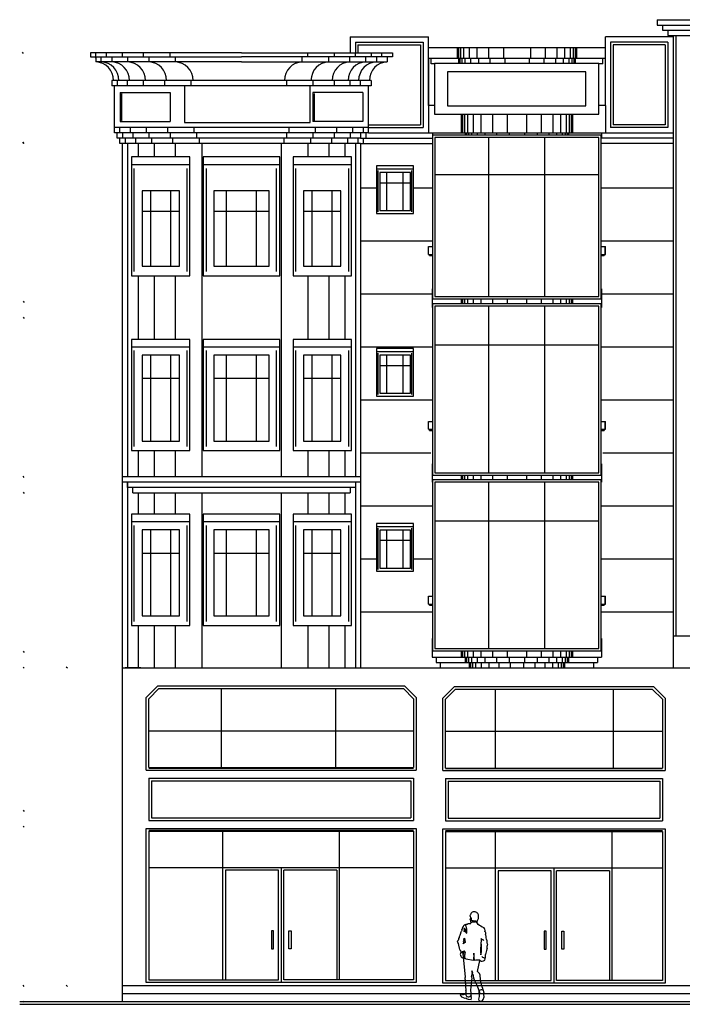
# Model space of a CAD drawing. Header units: inches. Extents: x 651 to 939, y 702 to 883.
# Tile 1 of 3: x 651 to 763, y 702 to 870. Entities that reach past the tile are written whole.
import ezdxf

# ---------------------------------------------------------------- set-up
doc = ezdxf.new("R2010")
doc.units = ezdxf.units.IN
doc.header["$MEASUREMENT"] = 0
for name, color, linetype, lineweight in [('01_EXISTING_RETAINED', 7, 'Continuous', 25), ('02_NEW_FACADE', 7, 'Continuous', 25), ('03_NEW_WINDOWS', 7, 'Continuous', 25), ('04_GLAZED_ENCLOSURES', 7, 'Continuous', 25)]:
    doc.layers.add(name, color=color, linetype=linetype, lineweight=lineweight)

# ---------------------------------------------------------------- blocks, each defined once
blk = doc.blocks.new('C_ENCLOSURE_01')
at = {"layer": '04_GLAZED_ENCLOSURES'}
for points in [[(14.3, -14.5), (14.3, 14.5), (-14.3, 14.5), (-14.3, -14.5)], [(13.9, -14.1), (13.9, 14.1), (-13.9, 14.1), (-13.9, -14.1)]]:
    blk.add_lwpolyline(points, close=True, dxfattribs=at)
for points in [[(-4.77, -14.1), (-4.77, 14.1)], [(4.77, -14.1), (4.77, 14.1)], [(-13.9, 7.54), (13.9, 7.54)]]:
    blk.add_lwpolyline(points, dxfattribs=at)
blk = doc.blocks.new('C_ENCLOSURE_02')
at = {"layer": '04_GLAZED_ENCLOSURES'}
for points in [[(14.3, -14.55), (14.3, 14.55), (-14.3, 14.55), (-14.3, -14.55)], [(13.9, -14.15), (13.9, 14.15), (-13.9, 14.15), (-13.9, -14.15)]]:
    blk.add_lwpolyline(points, close=True, dxfattribs=at)
for points in [[(-4.77, -14.15), (-4.77, 14.15)], [(4.77, -14.15), (4.77, 14.15)], [(-13.9, 7.57), (13.9, 7.57)]]:
    blk.add_lwpolyline(points, dxfattribs=at)
blk = doc.blocks.new('C_ENCLOSURE_03')
at = {"layer": '04_GLAZED_ENCLOSURES'}
for points in [[(14.3, -13.9), (14.3, 13.9), (-14.3, 13.9), (-14.3, -13.9)], [(13.9, -13.5), (13.9, 13.5), (-13.9, 13.5), (-13.9, -13.5)]]:
    blk.add_lwpolyline(points, close=True, dxfattribs=at)
for points in [[(-4.77, -13.5), (-4.77, 13.5)], [(4.77, -13.5), (4.77, 13.5)], [(-13.9, 7.23), (13.9, 7.23)]]:
    blk.add_lwpolyline(points, dxfattribs=at)
blk = doc.blocks.new('C_WINDOW_01')
at = {"layer": '03_NEW_WINDOWS'}
for points in [[(4.94, -9.42), (4.94, 9.42), (-4.94, 9.42), (-4.94, -9.42)], [(4.94, 8.19), (4.94, 9.42), (-4.94, 9.42), (-4.94, 8.19)], [(3.16, -7.82), (3.16, 6.78), (-3.16, 6.78), (-3.16, -7.82)]]:
    blk.add_lwpolyline(points, close=True, dxfattribs=at)
for points in [[(-4.5, -8.76), (-4.5, 7.53)], [(-1.71, -7.82), (-1.71, 6.78)], [(1.71, -7.82), (1.71, 6.78)], [(4.5, -8.76), (4.5, 7.53)], [(-3.16, 2.84), (3.16, 2.84)]]:
    blk.add_lwpolyline(points, dxfattribs=at)
blk = doc.blocks.new('C_WINDOW_02')
at = {"layer": '03_NEW_WINDOWS'}
for points in [[(4.94, -9.42), (4.94, 9.42), (-4.94, 9.42), (-4.94, -9.42)], [(4.94, 8.19), (4.94, 9.42), (-4.94, 9.42), (-4.94, 8.19)], [(3.16, -7.82), (3.16, 6.78), (-3.16, 6.78), (-3.16, -7.82)]]:
    blk.add_lwpolyline(points, close=True, dxfattribs=at)
for points in [[(-4.5, -8.76), (-4.5, 7.53)], [(-1.71, -7.82), (-1.71, 6.78)], [(1.71, -7.82), (1.71, 6.78)], [(4.5, -8.76), (4.5, 7.53)], [(-3.16, 2.84), (3.16, 2.84)]]:
    blk.add_lwpolyline(points, dxfattribs=at)
blk = doc.blocks.new('C_WINDOW_03')
at = {"layer": '03_NEW_WINDOWS'}
for points in [[(4.94, -10.09), (4.94, 10.09), (-4.94, 10.09), (-4.94, -10.09)], [(4.94, 8.78), (4.94, 10.09), (-4.94, 10.09), (-4.94, 8.78)], [(3.16, -8.49), (3.16, 4.29), (-3.16, 4.29), (-3.16, -8.49)]]:
    blk.add_lwpolyline(points, close=True, dxfattribs=at)
for points in [[(-4.5, -9.38), (-4.5, 8.07)], [(4.5, -9.38), (4.5, 8.07)], [(-1.71, -8.49), (-1.71, 4.29)], [(1.71, -8.49), (1.71, 4.29)], [(-3.16, 0.84), (3.16, 0.84)]]:
    blk.add_lwpolyline(points, dxfattribs=at)
blk = doc.blocks.new('C_WINDOW_04')
at = {"layer": '03_NEW_WINDOWS'}
for points in [[(6.53, -9.42), (6.53, 9.42), (-6.53, 9.42), (-6.53, -9.42)], [(6.53, 8.19), (6.53, 9.42), (-6.53, 9.42), (-6.53, 8.19)], [(4.7, -7.82), (4.7, 6.78), (-4.7, 6.78), (-4.7, -7.82)]]:
    blk.add_lwpolyline(points, close=True, dxfattribs=at)
for points in [[(-5.94, -8.76), (-5.94, 7.53)], [(-2.54, -7.82), (-2.54, 6.78)], [(2.54, -7.82), (2.54, 6.78)], [(5.94, -8.76), (5.94, 7.53)], [(-4.7, 2.84), (4.7, 2.84)]]:
    blk.add_lwpolyline(points, dxfattribs=at)
blk = doc.blocks.new('C_WINDOW_05')
at = {"layer": '03_NEW_WINDOWS'}
for points in [[(6.53, -9.42), (6.53, 9.42), (-6.53, 9.42), (-6.53, -9.42)], [(6.53, 8.19), (6.53, 9.42), (-6.53, 9.42), (-6.53, 8.19)], [(4.7, -7.82), (4.7, 6.78), (-4.7, 6.78), (-4.7, -7.82)]]:
    blk.add_lwpolyline(points, close=True, dxfattribs=at)
for points in [[(-5.94, -8.76), (-5.94, 7.53)], [(-2.54, -7.82), (-2.54, 6.78)], [(2.54, -7.82), (2.54, 6.78)], [(5.94, -8.76), (5.94, 7.53)], [(-4.7, 2.84), (4.7, 2.84)]]:
    blk.add_lwpolyline(points, dxfattribs=at)
blk = doc.blocks.new('C_WINDOW_06')
at = {"layer": '03_NEW_WINDOWS'}
for points in [[(6.53, -10.09), (6.53, 10.09), (-6.53, 10.09), (-6.53, -10.09)], [(6.53, 8.78), (6.53, 10.09), (-6.53, 10.09), (-6.53, 8.78)], [(4.7, -8.49), (4.7, 4.29), (-4.7, 4.29), (-4.7, -8.49)]]:
    blk.add_lwpolyline(points, close=True, dxfattribs=at)
for points in [[(-5.94, -9.38), (-5.94, 8.07)], [(5.94, -9.38), (5.94, 8.07)], [(-2.54, -8.49), (-2.54, 4.29)], [(2.54, -8.49), (2.54, 4.29)], [(-4.7, 0.84), (4.7, 0.84)]]:
    blk.add_lwpolyline(points, dxfattribs=at)
blk = doc.blocks.new('C_WINDOW_07')
at = {"layer": '03_NEW_WINDOWS'}
for points in [[(4.94, -9.42), (4.94, 9.42), (-4.94, 9.42), (-4.94, -9.42)], [(4.94, 8.19), (4.94, 9.42), (-4.94, 9.42), (-4.94, 8.19)], [(3.16, -7.82), (3.16, 6.78), (-3.16, 6.78), (-3.16, -7.82)]]:
    blk.add_lwpolyline(points, close=True, dxfattribs=at)
for points in [[(-4.5, -8.76), (-4.5, 7.53)], [(-1.71, -7.82), (-1.71, 6.78)], [(1.71, -7.82), (1.71, 6.78)], [(4.5, -8.76), (4.5, 7.53)], [(-3.16, 2.84), (3.16, 2.84)]]:
    blk.add_lwpolyline(points, dxfattribs=at)
blk = doc.blocks.new('C_WINDOW_08')
at = {"layer": '03_NEW_WINDOWS'}
for points in [[(4.94, -9.42), (4.94, 9.42), (-4.94, 9.42), (-4.94, -9.42)], [(4.94, 8.19), (4.94, 9.42), (-4.94, 9.42), (-4.94, 8.19)], [(3.16, -7.82), (3.16, 6.78), (-3.16, 6.78), (-3.16, -7.82)]]:
    blk.add_lwpolyline(points, close=True, dxfattribs=at)
for points in [[(-4.5, -8.76), (-4.5, 7.53)], [(-1.71, -7.82), (-1.71, 6.78)], [(1.71, -7.82), (1.71, 6.78)], [(4.5, -8.76), (4.5, 7.53)], [(-3.16, 2.84), (3.16, 2.84)]]:
    blk.add_lwpolyline(points, dxfattribs=at)
blk = doc.blocks.new('C_WINDOW_09')
at = {"layer": '03_NEW_WINDOWS'}
for points in [[(4.94, -10.09), (4.94, 10.09), (-4.94, 10.09), (-4.94, -10.09)], [(4.94, 8.78), (4.94, 10.09), (-4.94, 10.09), (-4.94, 8.78)], [(3.16, -8.49), (3.16, 4.29), (-3.16, 4.29), (-3.16, -8.49)]]:
    blk.add_lwpolyline(points, close=True, dxfattribs=at)
for points in [[(-4.5, -9.38), (-4.5, 8.07)], [(4.5, -9.38), (4.5, 8.07)], [(-1.71, -8.49), (-1.71, 4.29)], [(1.71, -8.49), (1.71, 4.29)], [(-3.16, 0.84), (3.16, 0.84)]]:
    blk.add_lwpolyline(points, dxfattribs=at)
blk = doc.blocks.new('C_WINDOW_23')
at = {"layer": '03_NEW_WINDOWS'}
for points in [[(3.1461, -4.045), (3.1461, 4.045), (-3.1461, 4.045), (-3.1461, -4.045)], [(3.1461, 3.51915), (3.1461, 4.045), (-3.1461, 4.045), (-3.1461, 3.51915)], [(2.5961, -3.545), (2.5961, 2.9124), (-2.5961, 2.9124), (-2.5961, -3.545)]]:
    blk.add_lwpolyline(points, close=True, dxfattribs=at)
for points in [[(-2.862951, -3.76185), (-2.862951, 3.236)], [(-1.401894, -3.545), (-1.401894, 2.9124)], [(1.401894, -3.545), (1.401894, 2.9124)], [(2.862951, -3.76185), (2.862951, 3.236)], [(-2.5961, 1.168902), (2.5961, 1.168902)]]:
    blk.add_lwpolyline(points, dxfattribs=at)
blk = doc.blocks.new('C_WINDOW_24')
at = {"layer": '03_NEW_WINDOWS'}
for points in [[(3.1461, -4.045), (3.1461, 4.045), (-3.1461, 4.045), (-3.1461, -4.045)], [(3.1461, 3.51915), (3.1461, 4.045), (-3.1461, 4.045), (-3.1461, 3.51915)], [(2.5961, -3.545), (2.5961, 2.9124), (-2.5961, 2.9124), (-2.5961, -3.545)]]:
    blk.add_lwpolyline(points, close=True, dxfattribs=at)
for points in [[(-2.862951, -3.76185), (-2.862951, 3.236)], [(-1.401894, -3.545), (-1.401894, 2.9124)], [(1.401894, -3.545), (1.401894, 2.9124)], [(2.862951, -3.76185), (2.862951, 3.236)], [(-2.5961, 1.168902), (2.5961, 1.168902)]]:
    blk.add_lwpolyline(points, dxfattribs=at)
blk = doc.blocks.new('C_WINDOW_25')
at = {"layer": '03_NEW_WINDOWS'}
for points in [[(3.1461, -4.045), (3.1461, 4.045), (-3.1461, 4.045), (-3.1461, -4.045)], [(3.1461, 3.51915), (3.1461, 4.045), (-3.1461, 4.045), (-3.1461, 3.51915)], [(2.5961, -3.545), (2.5961, 2.9124), (-2.5961, 2.9124), (-2.5961, -3.545)]]:
    blk.add_lwpolyline(points, close=True, dxfattribs=at)
for points in [[(-2.862951, -3.76185), (-2.862951, 3.236)], [(-1.401894, -3.545), (-1.401894, 2.9124)], [(1.401894, -3.545), (1.401894, 2.9124)], [(2.862951, -3.76185), (2.862951, 3.236)], [(-2.5961, 1.168902), (2.5961, 1.168902)]]:
    blk.add_lwpolyline(points, dxfattribs=at)

msp = doc.modelspace()

# ---------------------------------------------------------------- linework, layer by layer
at = {"layer": '01_EXISTING_RETAINED'}
for p, q in [((759.22, 869.53), (781.88, 869.53)), ((759.22, 869.53), (759.22, 868.63)), ((759.22, 868.63), (781.88, 868.63)), ((760.12, 868.63), (760.12, 867.73)), ((760.12, 867.73), (780.98, 867.73)), ((761.01, 867.73), (761.01, 866.83)), ((707.08, 866.6), (707.08, 863.9)), ((707.08, 866.6), (720.38, 866.6)), ((707.98, 865.7), (707.98, 863.9)), ((707.98, 865.7), (719.49, 865.7)), ((719.49, 865.7), (719.49, 851.24)), ((720.38, 854.97), (720.38, 866.6)), ((761.91, 866.6), (750.42, 866.6)), ((750.42, 854.97), (750.42, 866.6)), ((761.01, 865.7), (751.31, 865.7)), ((751.31, 865.7), (751.31, 851.24)), ((761.01, 866.83), (780.08, 866.83)), ((761.01, 865.7), (761.01, 851.24)), ((761.91, 866.83), (761.91, 759.58)), ((762.36, 866.83), (762.36, 764.97)), ((651.67, 863.8), (651.47, 864)), ((688.64, 863.9), (663.04, 863.9)), ((663.04, 863.9), (663.04, 863.23)), ((663.93, 863), (663.93, 863.9)), ((665.73, 863.23), (665.73, 863.9)), ((668.43, 863.23), (668.43, 863.9)), ((672.02, 863.23), (672.02, 863.9)), ((676.52, 863.23), (676.52, 863.9)), ((688.66, 863.9), (714.27, 863.9)), ((699.87, 863.9), (699.87, 863.23)), ((704.36, 863.9), (704.36, 863.23)), ((707.96, 863.9), (707.96, 863.23)), ((708.43, 865.25), (708.43, 863.9)), ((708.43, 865.25), (719.04, 865.25)), ((710.66, 863.9), (710.66, 863.23)), ((712.45, 863.23), (712.45, 863.9)), ((714.27, 863.9), (714.27, 863.23)), ((719.04, 865.25), (719.04, 851.69)), ((750.42, 864.75), (720.38, 864.75)), ((725.28, 864.75), (725.28, 862.95)), ((725.51, 864.75), (725.51, 862.95)), ((725.84, 864.75), (725.84, 862.95)), ((726.35, 864.75), (726.35, 862.95)), ((727.31, 864.75), (727.31, 862.95)), ((728.63, 864.75), (728.63, 862.95)), ((730.61, 864.75), (730.61, 862.95)), ((733.11, 864.75), (733.11, 862.95)), ((737.69, 864.75), (737.69, 862.95)), ((740.19, 864.75), (740.19, 862.95)), ((742.16, 864.75), (742.16, 862.95)), ((743.49, 864.75), (743.49, 862.95)), ((744.45, 864.75), (744.45, 862.95)), ((744.96, 864.75), (744.96, 862.95)), ((745.29, 864.75), (745.29, 862.95)), ((745.51, 864.75), (745.51, 862.95)), ((760.56, 865.25), (751.76, 865.25)), ((751.76, 865.25), (751.76, 851.69)), ((760.56, 865.25), (760.56, 851.69)), ((663.04, 863.23), (688.64, 863.23)), ((663.93, 863.23), (663.93, 862.37)), ((688.64, 862.37), (663.93, 862.37)), ((664.83, 862.37), (664.83, 863.23)), ((666.63, 863.23), (666.63, 862.37)), ((669.33, 863.23), (669.33, 862.37)), ((672.92, 863.23), (672.92, 862.37)), ((677.42, 863.23), (677.42, 862.37)), ((714.27, 863.23), (688.66, 863.23)), ((688.66, 862.37), (713.37, 862.37)), ((698.97, 862.37), (698.97, 863.23)), ((703.47, 862.37), (703.47, 863.23)), ((707.06, 862.37), (707.06, 863.23)), ((709.76, 862.37), (709.76, 863.23)), ((711.56, 863.23), (711.56, 862.37)), ((713.37, 863.23), (713.37, 862.37)), ((750.42, 862.95), (720.38, 862.95)), ((720.38, 862.95), (720.38, 850.34)), ((720.83, 862.05), (720.83, 862.95)), ((721.4, 862.05), (720.83, 862.05)), ((725.51, 862.95), (725.51, 862.1)), ((725.73, 862.95), (725.73, 862.1)), ((726.06, 862.95), (726.06, 862.1)), ((726.58, 862.95), (726.58, 862.1)), ((727.53, 862.95), (727.53, 862.1)), ((728.86, 862.95), (728.86, 862.1)), ((730.83, 862.95), (730.83, 862.1)), ((733.33, 862.95), (733.33, 862.1)), ((737.46, 862.95), (737.46, 862.1)), ((739.96, 862.95), (739.96, 862.1)), ((741.93, 862.95), (741.93, 862.1)), ((743.26, 862.95), (743.26, 862.1)), ((744.21, 862.95), (744.21, 862.1)), ((744.73, 862.95), (744.73, 862.1)), ((745.06, 862.95), (745.06, 862.1)), ((745.28, 862.95), (745.28, 862.1)), ((749.97, 862.05), (749.3, 862.05)), ((749.97, 862.05), (749.97, 862.95)), ((710.68, 859.23), (666.63, 859.23)), ((666.63, 859.23), (666.63, 858.33)), ((667.53, 859.23), (667.53, 858.33)), ((669.33, 858.33), (669.33, 859.23)), ((672.02, 858.33), (672.02, 859.23)), ((675.62, 858.33), (675.62, 859.23)), ((680.11, 858.33), (680.11, 859.23)), ((696.27, 859.23), (696.27, 858.33)), ((700.77, 859.23), (700.77, 858.33)), ((704.36, 859.23), (704.36, 858.33)), ((707.06, 859.23), (707.06, 858.33)), ((708.86, 858.33), (708.86, 859.23)), ((710.68, 859.23), (710.68, 858.33)), ((710.68, 858.33), (666.63, 858.33)), ((667.08, 850.34), (667.08, 858.33)), ((668.08, 857.15), (676.55, 857.15)), ((668.08, 857.15), (668.08, 852.25)), ((676.55, 857.15), (676.55, 852.25)), ((700.78, 857.15), (700.78, 852.25)), ((709.24, 857.15), (700.78, 857.15)), ((709.24, 857.15), (709.24, 852.25)), ((710.23, 850.34), (710.23, 858.33)), ((668.27, 856.96), (668.27, 852.44)), ((668.27, 856.96), (668.4, 856.96)), ((700.97, 856.96), (701.1, 856.96)), ((700.97, 856.96), (700.97, 852.44)), ((721.4, 854.97), (720.38, 854.97)), ((750.42, 854.97), (749.3, 854.97)), ((750.42, 854.97), (750.42, 850.34)), ((668.08, 852.25), (676.55, 852.25)), ((668.27, 852.44), (668.4, 852.44)), ((709.24, 852.25), (700.78, 852.25)), ((700.97, 852.44), (701.1, 852.44)), ((725.96, 853.5), (725.96, 850.34)), ((726.18, 853.5), (726.18, 850.34)), ((726.51, 853.5), (726.51, 850.34)), ((727.03, 853.5), (727.03, 850.34)), ((727.98, 853.5), (727.98, 850.34)), ((729.31, 853.5), (729.31, 850.34)), ((731.28, 853.5), (731.28, 850.34)), ((733.78, 853.5), (733.78, 850.34)), ((737.01, 853.5), (737.01, 850.34)), ((739.51, 853.5), (739.51, 850.34)), ((741.48, 853.5), (741.48, 850.34)), ((742.81, 853.5), (742.81, 850.34)), ((743.76, 853.5), (743.76, 850.34)), ((744.28, 853.5), (744.28, 850.34)), ((744.61, 853.5), (744.61, 850.34)), ((744.83, 853.5), (744.83, 850.34)), ((710.23, 851.24), (667.08, 851.24)), ((710.23, 850.34), (667.08, 850.34)), ((667.53, 849.45), (667.53, 850.34)), ((667.98, 850.34), (667.98, 851.24)), ((668.43, 850.34), (668.43, 849.45)), ((669.78, 851.24), (669.78, 850.34)), ((670.23, 850.34), (670.23, 849.45)), ((672.47, 851.24), (672.47, 850.34)), ((672.92, 850.34), (672.92, 849.45)), ((676.07, 851.24), (676.07, 850.34)), ((676.52, 850.34), (676.52, 849.45)), ((680.56, 851.24), (680.56, 850.34)), ((681.01, 850.34), (681.01, 849.45)), ((696.29, 850.34), (696.29, 849.45)), ((696.74, 850.34), (696.74, 851.24)), ((700.79, 850.34), (700.79, 849.45)), ((701.24, 850.34), (701.24, 851.24)), ((704.38, 850.34), (704.38, 849.45)), ((704.83, 850.34), (704.83, 851.24)), ((707.08, 850.34), (707.08, 849.45)), ((707.53, 850.34), (707.53, 851.24)), ((708.88, 850.34), (708.88, 849.45)), ((709.33, 851.24), (709.33, 850.34)), ((709.78, 850.34), (709.78, 849.45)), ((710.23, 851.69), (719.04, 851.69)), ((710.23, 851.24), (719.49, 851.24)), ((710.23, 850.34), (761.91, 850.34)), ((721.06, 850.34), (721.06, 849.45)), ((726.63, 850.34), (726.63, 849.97)), ((726.85, 850.34), (726.85, 849.97)), ((727.19, 850.34), (727.19, 849.97)), ((727.7, 850.34), (727.7, 849.97)), ((728.66, 850.34), (728.66, 849.97)), ((729.98, 850.34), (729.98, 849.97)), ((731.96, 850.34), (731.96, 849.97)), ((734.1, 850.34), (734.1, 849.97)), ((736.69, 850.34), (736.69, 849.97)), ((738.83, 850.34), (738.83, 849.97)), ((740.81, 850.34), (740.81, 849.97)), ((742.13, 850.34), (742.13, 849.97)), ((743.09, 850.34), (743.09, 849.97)), ((743.61, 850.34), (743.61, 849.97)), ((743.94, 850.34), (743.94, 849.97)), ((744.16, 850.34), (744.16, 849.97)), ((749.74, 850.34), (749.74, 849.45)), ((761.01, 851.24), (751.31, 851.24)), ((760.56, 851.69), (751.76, 851.69)), ((651.47, 848.74), (651.67, 848.54)), ((651.77, 848.54), (651.57, 848.74)), ((708.88, 849.45), (667.53, 849.45)), ((667.98, 848.55), (667.98, 849.45)), ((668.88, 849.45), (668.88, 848.55)), ((670.68, 849.45), (670.68, 848.55)), ((673.37, 849.45), (673.37, 848.55)), ((676.97, 849.45), (676.97, 848.55)), ((681.46, 849.45), (681.46, 848.55)), ((695.84, 849.45), (695.84, 848.55)), ((700.34, 849.45), (700.34, 848.55)), ((703.93, 849.45), (703.93, 848.55)), ((706.63, 849.45), (706.63, 848.55)), ((708.43, 849.45), (708.43, 848.55)), ((708.88, 849.45), (721.06, 849.45)), ((709.33, 849.45), (709.33, 848.55)), ((721.06, 849.45), (721.08, 849.45)), ((749.74, 849.45), (749.72, 849.45)), ((761.91, 849.45), (749.74, 849.45)), ((708.88, 848.55), (667.98, 848.55)), ((668.43, 702.93), (668.43, 848.55)), ((669.33, 848.55), (669.33, 791.96)), ((671.13, 848.55), (671.13, 846.3)), ((673.82, 848.55), (673.82, 846.3)), ((677.42, 848.55), (677.42, 846.3)), ((681.91, 848.55), (681.91, 791.96)), ((695.4, 848.55), (695.4, 791.96)), ((699.89, 848.55), (699.89, 846.3)), ((703.49, 848.55), (703.49, 846.3)), ((706.18, 848.55), (706.18, 846.3)), ((707.98, 848.55), (707.98, 791.96)), ((708.88, 848.55), (708.88, 759.58)), ((708.88, 848.55), (721.08, 848.55)), ((761.91, 848.55), (749.72, 848.55)), ((711.56, 840.93), (708.88, 840.93)), ((721.08, 840.93), (717.89, 840.93)), ((761.91, 840.93), (749.72, 840.93)), ((721.08, 831.94), (708.88, 831.94)), ((761.91, 831.94), (749.72, 831.94)), ((720.38, 831.04), (721.08, 831.04)), ((720.38, 829.69), (720.38, 831.04)), ((720.39, 829.69), (720.39, 831.04)), ((749.72, 831.04), (750.42, 831.04)), ((750.41, 829.69), (750.41, 831.04)), ((750.42, 829.69), (750.42, 831.04)), ((720.38, 829.69), (721.08, 829.69)), ((720.56, 829.51), (720.56, 829.69)), ((720.56, 829.51), (721.08, 829.51)), ((749.72, 829.69), (750.42, 829.69)), ((749.72, 829.51), (750.24, 829.51)), ((750.24, 829.69), (750.24, 829.51)), ((671.13, 826.08), (671.13, 815.29)), ((673.82, 826.08), (673.82, 815.29)), ((677.42, 826.08), (677.42, 815.29)), ((699.89, 826.08), (699.89, 815.29)), ((703.49, 826.08), (703.49, 815.29)), ((706.18, 826.08), (706.18, 815.29)), ((721.08, 823.85), (721.01, 823.85)), ((721.01, 823.85), (721.01, 820.7)), ((749.78, 823.85), (749.72, 823.85)), ((749.78, 823.85), (749.78, 820.7)), ((721.01, 822.95), (708.88, 822.95)), ((725.96, 822.13), (725.96, 821.37)), ((726.18, 822.13), (726.18, 821.37)), ((726.51, 822.13), (726.51, 821.37)), ((727.03, 822.13), (727.03, 821.37)), ((727.98, 822.13), (727.98, 821.37)), ((729.31, 822.13), (729.31, 821.37)), ((731.28, 822.13), (731.28, 821.37)), ((733.78, 822.13), (733.78, 821.37)), ((737.01, 822.13), (737.01, 821.37)), ((739.51, 822.13), (739.51, 821.37)), ((741.48, 822.13), (741.48, 821.37)), ((742.81, 822.13), (742.81, 821.37)), ((743.76, 822.13), (743.76, 821.37)), ((744.28, 822.13), (744.28, 821.37)), ((744.61, 822.13), (744.61, 821.37)), ((744.83, 822.13), (744.83, 821.37)), ((761.91, 822.95), (749.78, 822.95)), ((651.57, 821.75), (651.77, 821.55)), ((721.01, 820.7), (721.08, 820.7)), ((749.72, 820.7), (749.78, 820.7)), ((651.57, 819.05), (651.77, 818.85)), ((721.08, 813.96), (708.88, 813.96)), ((761.91, 813.96), (749.72, 813.96)), ((721.08, 804.97), (708.88, 804.97)), ((761.91, 804.97), (749.72, 804.97)), ((708.88, 801.5), (708.88, 800.63)), ((720.38, 800.03), (720.38, 801.38)), ((720.38, 801.38), (721.08, 801.38)), ((720.39, 800.03), (720.39, 801.38)), ((749.72, 801.38), (750.42, 801.38)), ((750.41, 800.03), (750.41, 801.38)), ((750.42, 800.03), (750.42, 801.38)), ((720.38, 800.03), (721.08, 800.03)), ((720.56, 799.85), (720.56, 800.03)), ((720.56, 799.85), (721.08, 799.85)), ((749.72, 800.03), (750.42, 800.03)), ((749.72, 799.85), (750.24, 799.85)), ((750.24, 800.03), (750.24, 799.85)), ((671.13, 796.41), (671.13, 791.96)), ((673.82, 796.41), (673.82, 791.96)), ((677.42, 796.41), (677.42, 791.96)), ((699.89, 796.41), (699.89, 791.96)), ((703.49, 796.41), (703.49, 791.96)), ((706.18, 796.41), (706.18, 791.96)), ((720.78, 795.99), (708.88, 795.99)), ((761.91, 795.99), (750.01, 795.99)), ((721.01, 794.19), (721.01, 791.04)), ((721.08, 794.19), (721.01, 794.19)), ((749.78, 794.19), (749.72, 794.19)), ((749.78, 794.19), (749.78, 791.04)), ((651.77, 791.86), (651.57, 792.06)), ((708.88, 791.96), (668.43, 791.96)), ((725.96, 792.23), (725.96, 791.47)), ((726.18, 792.23), (726.18, 791.47)), ((726.51, 792.23), (726.51, 791.47)), ((727.03, 792.23), (727.03, 791.47)), ((727.98, 792.23), (727.98, 791.47)), ((729.31, 792.23), (729.31, 791.47)), ((731.28, 792.23), (731.28, 791.47)), ((733.78, 792.23), (733.78, 791.47)), ((737.01, 792.23), (737.01, 791.47)), ((739.51, 792.23), (739.51, 791.47)), ((741.48, 792.23), (741.48, 791.47)), ((742.81, 792.23), (742.81, 791.47)), ((743.76, 792.23), (743.76, 791.47)), ((744.28, 792.23), (744.28, 791.47)), ((744.61, 792.23), (744.61, 791.47)), ((744.83, 792.23), (744.83, 791.47)), ((669.33, 791.07), (668.43, 791.07)), ((669.33, 791.07), (669.33, 759.58)), ((669.33, 790.17), (669.33, 791.07)), ((707.98, 791.07), (669.33, 791.07)), ((670.23, 790.17), (669.33, 790.17)), ((670.23, 789.27), (670.23, 790.17)), ((707.08, 790.17), (670.23, 790.17)), ((707.98, 790.17), (707.08, 790.17)), ((707.08, 790.17), (707.08, 789.27)), ((707.98, 791.07), (707.98, 759.58)), ((708.88, 791.07), (707.98, 791.07)), ((707.98, 791.07), (707.98, 790.17)), ((721.01, 791.04), (721.08, 791.04)), ((749.72, 791.04), (749.78, 791.04)), ((651.57, 789.37), (651.77, 789.17)), ((670.23, 789.27), (707.08, 789.27)), ((671.13, 789.27), (671.13, 785.63)), ((673.82, 789.27), (673.82, 785.63)), ((677.42, 789.27), (677.42, 785.63)), ((681.91, 789.27), (681.91, 759.58)), ((695.4, 789.27), (695.4, 759.58)), ((699.89, 789.27), (699.89, 785.63)), ((703.49, 789.27), (703.49, 785.63)), ((706.18, 789.27), (706.18, 785.63)), ((721.08, 787), (708.88, 787)), ((761.91, 787), (749.72, 787)), ((711.56, 778.01), (708.88, 778.01)), ((721.08, 778.01), (717.89, 778.01)), ((761.91, 778.01), (749.72, 778.01)), ((708.88, 771.84), (708.88, 770.97)), ((720.38, 771.72), (721.08, 771.72)), ((720.38, 770.37), (720.38, 771.72)), ((720.38, 770.37), (721.08, 770.37)), ((720.39, 770.37), (720.39, 771.72)), ((720.56, 770.19), (720.56, 770.37)), ((720.56, 770.19), (721.08, 770.19)), ((749.72, 771.72), (750.42, 771.72)), ((749.72, 770.37), (750.42, 770.37)), ((749.72, 770.19), (750.24, 770.19)), ((750.24, 770.37), (750.24, 770.19)), ((750.41, 770.37), (750.41, 771.72)), ((750.42, 770.37), (750.42, 771.72)), ((721.08, 769.02), (708.88, 769.02)), ((761.91, 769.02), (749.72, 769.02)), ((671.13, 766.75), (671.13, 759.58)), ((673.82, 766.75), (673.82, 759.58)), ((677.42, 766.75), (677.42, 759.58)), ((699.89, 766.75), (699.89, 759.58)), ((703.49, 766.75), (703.49, 759.58)), ((706.18, 766.75), (706.18, 759.58)), ((721.08, 764.52), (721.01, 764.52)), ((721.01, 764.52), (721.01, 761.38)), ((749.78, 764.52), (749.72, 764.52)), ((749.78, 764.52), (749.78, 761.38)), ((761.91, 764.97), (782.03, 764.97)), ((651.57, 762.38), (651.77, 762.18)), ((725.96, 762.43), (725.96, 761.38)), ((726.18, 762.43), (726.18, 761.38)), ((726.51, 762.43), (726.51, 761.38)), ((727.03, 762.43), (727.03, 761.38)), ((727.98, 762.43), (727.98, 761.38)), ((729.31, 762.43), (729.31, 761.38)), ((731.28, 762.43), (731.28, 761.38)), ((733.78, 762.43), (733.78, 761.38)), ((737.01, 762.43), (737.01, 761.38)), ((739.51, 762.43), (739.51, 761.38)), ((741.48, 762.43), (741.48, 761.38)), ((742.81, 762.43), (742.81, 761.38)), ((743.76, 762.43), (743.76, 761.38)), ((744.28, 762.43), (744.28, 761.38)), ((744.61, 762.43), (744.61, 761.38)), ((744.83, 762.43), (744.83, 761.38)), ((721.01, 761.38), (749.78, 761.38)), ((721.69, 761.38), (721.69, 760.48)), ((721.69, 760.48), (749.1, 760.48)), ((722.36, 760.48), (722.36, 759.58)), ((726.63, 761.38), (726.63, 760.48)), ((726.85, 761.38), (726.85, 760.48)), ((727.19, 761.38), (727.19, 760.48)), ((727.31, 760.48), (727.31, 759.58)), ((727.53, 760.48), (727.53, 759.58)), ((727.7, 761.38), (727.7, 760.48)), ((727.86, 760.48), (727.86, 759.58)), ((728.38, 760.48), (728.38, 759.58)), ((728.66, 761.38), (728.66, 760.48)), ((729.33, 760.48), (729.33, 759.58)), ((729.98, 761.38), (729.98, 760.48)), ((730.66, 760.48), (730.66, 759.58)), ((731.96, 761.38), (731.96, 760.48)), ((732.36, 760.48), (732.36, 759.58)), ((734.1, 761.38), (734.1, 760.48)), ((734.28, 760.48), (734.28, 759.58)), ((736.51, 760.48), (736.51, 759.58)), ((736.69, 761.38), (736.69, 760.48)), ((738.44, 760.48), (738.44, 759.58)), ((738.83, 761.38), (738.83, 760.48)), ((740.14, 760.48), (740.14, 759.58)), ((740.81, 761.38), (740.81, 760.48)), ((741.46, 760.48), (741.46, 759.58)), ((742.13, 761.38), (742.13, 760.48)), ((742.42, 760.48), (742.42, 759.58)), ((742.93, 760.48), (742.93, 759.58)), ((743.09, 761.38), (743.09, 760.48)), ((743.26, 760.48), (743.26, 759.58)), ((743.49, 760.48), (743.49, 759.58)), ((743.61, 761.38), (743.61, 760.48)), ((743.94, 761.38), (743.94, 760.48)), ((744.16, 761.38), (744.16, 760.48)), ((748.43, 760.48), (748.43, 759.58)), ((749.1, 761.38), (749.1, 760.48)), ((651.57, 759.68), (651.77, 759.48)), ((659.1, 759.48), (658.9, 759.68)), ((668.43, 759.58), (932.7, 759.58)), ((671.58, 759.58), (668.88, 759.58)), ((711.73, 759.58), (761.91, 759.58)), ((722.36, 759.58), (748.43, 759.58)), ((674.46, 756.49), (672.47, 754.51)), ((674.64, 756.04), (672.92, 754.32)), ((674.46, 756.49), (716.33, 756.49)), ((674.64, 756.04), (716.15, 756.04)), ((685.26, 742.66), (685.26, 756.04)), ((704.68, 742.66), (704.68, 756.04)), ((716.15, 756.04), (717.87, 754.32)), ((716.33, 756.49), (718.32, 754.51)), ((724.8, 756.41), (722.81, 754.43)), ((724.98, 755.96), (723.26, 754.24)), ((724.8, 756.41), (758.58, 756.41)), ((724.98, 755.96), (758.39, 755.96)), ((731.78, 742.57), (731.78, 755.96)), ((751.79, 742.57), (751.79, 755.96)), ((758.39, 755.96), (760.12, 754.24)), ((758.58, 756.41), (760.56, 754.43)), ((672.47, 742.21), (672.47, 754.51)), ((672.92, 742.66), (672.92, 754.32)), ((717.87, 754.32), (717.87, 742.66)), ((718.32, 754.51), (718.32, 742.21)), ((722.81, 742.13), (722.81, 754.43)), ((723.26, 742.57), (723.26, 754.24)), ((760.12, 754.24), (760.12, 742.57)), ((760.56, 754.43), (760.56, 742.13)), ((672.92, 748.9), (717.87, 748.9)), ((723.26, 748.82), (760.12, 748.82)), ((672.47, 742.21), (718.32, 742.21)), ((672.92, 742.66), (717.87, 742.66)), ((672.92, 742.55), (717.87, 742.55)), ((722.81, 742.13), (760.56, 742.13)), ((723.26, 742.57), (760.12, 742.57)), ((723.26, 742.47), (760.12, 742.47)), ((672.92, 740.86), (717.87, 740.86)), ((672.92, 740.86), (672.92, 733.67)), ((673.37, 740.41), (717.42, 740.41)), ((673.37, 740.41), (673.37, 734.12)), ((717.42, 740.41), (717.42, 734.12)), ((717.87, 740.86), (717.87, 733.67)), ((723.26, 740.78), (760.12, 740.78)), ((723.26, 740.78), (723.26, 733.59)), ((723.71, 740.33), (759.67, 740.33)), ((723.71, 740.33), (723.71, 734.04)), ((759.67, 740.33), (759.67, 734.04)), ((760.12, 740.78), (760.12, 733.59)), ((651.57, 735.41), (651.77, 735.21)), ((672.92, 733.67), (717.87, 733.67)), ((673.37, 734.12), (717.42, 734.12)), ((723.26, 733.59), (760.12, 733.59)), ((723.71, 734.04), (759.67, 734.04)), ((651.57, 732.71), (651.77, 732.51)), ((672.47, 732.32), (718.32, 732.32)), ((672.47, 706.16), (672.47, 732.32)), ((672.92, 732.03), (717.87, 732.03)), ((672.92, 731.87), (717.87, 731.87)), ((672.92, 731.87), (672.92, 706.61)), ((685.51, 706.61), (685.51, 731.87)), ((705.28, 706.61), (705.28, 731.87)), ((717.87, 731.87), (717.87, 706.61)), ((718.32, 732.32), (718.32, 706.16)), ((722.81, 732.24), (760.56, 732.24)), ((722.81, 706.07), (722.81, 732.24)), ((723.26, 731.95), (760.12, 731.95)), ((723.26, 731.79), (760.12, 731.79)), ((723.26, 731.79), (723.26, 706.52)), ((731.8, 706.52), (731.8, 731.79)), ((751.58, 706.52), (751.58, 731.79)), ((760.12, 731.79), (760.12, 706.52)), ((760.56, 732.24), (760.56, 706.07)), ((717.87, 725.66), (672.92, 725.66)), ((685.96, 725.21), (685.96, 706.61)), ((694.95, 725.21), (685.96, 725.21)), ((694.95, 706.61), (694.95, 725.21)), ((695.4, 725.66), (695.4, 706.16)), ((695.84, 706.61), (695.84, 725.21)), ((704.83, 725.21), (695.84, 725.21)), ((704.83, 725.21), (704.83, 706.61)), ((760.12, 725.58), (723.26, 725.58)), ((732.25, 725.13), (732.25, 706.52)), ((741.24, 725.13), (732.25, 725.13)), ((741.24, 706.52), (741.24, 725.13)), ((741.69, 725.58), (741.69, 706.07)), ((742.14, 706.52), (742.14, 725.13)), ((751.13, 725.13), (742.14, 725.13)), ((751.13, 725.13), (751.13, 706.52)), ((727.48, 716.95), (727.43, 716.88)), ((727.43, 716.88), (727.52, 716.76)), ((727.47, 717.62), (727.44, 717.53)), ((727.44, 717.53), (727.45, 717.36)), ((727.45, 717.36), (727.51, 717.28)), ((727.53, 717.68), (727.47, 717.62)), ((727.52, 717.25), (727.48, 716.95)), ((727.51, 717.28), (727.56, 717.21)), ((727.52, 716.76), (727.51, 716.56)), ((727.57, 717.88), (727.53, 717.68)), ((727.56, 717.21), (727.61, 717.15)), ((727.61, 717.15), (727.66, 717.09)), ((727.66, 717.09), (727.65, 717.01)), ((727.65, 717.01), (727.65, 716.8)), ((727.65, 716.8), (727.77, 716.69)), ((727.77, 716.69), (727.94, 716.67)), ((727.94, 716.67), (728.1, 716.64)), ((728.57, 716.6), (728.72, 716.67)), ((728.74, 717.91), (728.71, 717.96)), ((728.72, 716.67), (728.9, 717.06)), ((728.78, 717.86), (728.74, 717.91)), ((728.83, 717.79), (728.78, 717.86)), ((728.87, 717.68), (728.83, 717.79)), ((728.86, 717.36), (728.9, 717.37)), ((728.9, 717.06), (728.86, 717.36)), ((728.89, 717.45), (728.87, 717.68)), ((728.9, 717.37), (728.89, 717.45)), ((726.04, 715.19), (726.15, 715.31)), ((726.04, 715.17), (726.04, 715.19)), ((726.09, 714.98), (726.04, 715.17)), ((726.15, 715.42), (726.33, 715.67)), ((726.15, 715.31), (726.15, 715.42)), ((726.33, 715.67), (726.34, 715.75)), ((726.34, 715.75), (726.37, 715.86)), ((726.37, 715.86), (726.43, 715.94)), ((726.44, 715.33), (726.42, 715.31)), ((726.42, 715.31), (726.42, 715.26)), ((726.42, 715.26), (726.49, 715.16)), ((726.42, 714.96), (726.47, 714.99)), ((726.43, 715.94), (726.56, 715.98)), ((726.52, 715.33), (726.44, 715.33)), ((726.49, 715.16), (726.47, 715)), ((726.47, 714.99), (726.57, 714.98)), ((726.58, 715.28), (726.52, 715.33)), ((726.56, 715.98), (726.65, 715.99)), ((726.65, 715.2), (726.58, 715.28)), ((726.65, 716), (726.77, 716.06)), ((726.65, 715.99), (726.76, 715.73)), ((726.74, 715.08), (726.65, 715.2)), ((726.84, 714.91), (726.74, 715.08)), ((726.76, 715.73), (726.81, 715.48)), ((726.77, 716.06), (727.01, 716.09)), ((726.81, 715.48), (726.83, 715.3)), ((726.83, 715.3), (726.87, 715.06)), ((726.87, 715.06), (726.86, 714.85)), ((727.01, 716.09), (727.16, 716.16)), ((727.16, 716.16), (727.45, 716.19)), ((727.45, 716.19), (727.56, 716.21)), ((727.51, 716.56), (727.52, 716.44)), ((727.52, 716.44), (727.63, 716.33)), ((728.1, 716.64), (728.36, 716.63)), ((728.36, 716.63), (728.48, 716.56)), ((728.48, 716.56), (728.57, 716.59)), ((694.08, 714.95), (693.72, 714.95)), ((693.72, 714.95), (693.72, 711.89)), ((694.08, 711.89), (694.08, 714.95)), ((696.71, 714.95), (697.07, 714.95)), ((696.71, 711.89), (696.71, 714.95)), ((697.07, 714.95), (697.07, 711.89)), ((725.39, 713.27), (725.46, 713.35)), ((725.46, 713.35), (725.54, 713.4)), ((725.54, 713.56), (725.57, 713.66)), ((725.54, 713.4), (725.54, 713.56)), ((725.57, 713.66), (725.67, 713.81)), ((725.67, 713.81), (725.68, 713.97)), ((725.68, 713.97), (725.76, 714.23)), ((725.76, 714.23), (725.83, 714.38)), ((725.83, 714.38), (725.93, 714.8)), ((725.93, 714.8), (726.01, 714.91)), ((726.01, 714.91), (726.09, 714.98)), ((726.36, 713.61), (726.49, 713.69)), ((726.43, 713.5), (726.36, 713.61)), ((726.4, 713.41), (726.43, 713.5)), ((726.48, 713.14), (726.4, 713.41)), ((726.43, 714.88), (726.42, 714.96)), ((726.45, 714.83), (726.43, 714.88)), ((726.8, 714.71), (726.45, 714.83)), ((726.49, 713.68), (726.6, 712.99)), ((726.57, 714.98), (726.77, 714.88)), ((726.77, 714.88), (726.84, 714.91)), ((726.87, 714.54), (726.79, 714.43)), ((726.8, 714.62), (726.8, 714.71)), ((726.86, 714.85), (726.87, 714.54)), ((740.37, 714.86), (740.01, 714.86)), ((740.01, 714.86), (740.01, 711.81)), ((740.37, 711.81), (740.37, 714.86)), ((743.01, 714.86), (743.36, 714.86)), ((743.01, 711.81), (743.01, 714.86)), ((743.36, 714.86), (743.36, 711.81)), ((693.72, 711.89), (694.08, 711.89)), ((697.07, 711.89), (696.71, 711.89)), ((725.35, 713.14), (725.39, 713.27)), ((725.39, 712.94), (725.35, 713.14)), ((725.47, 712.8), (725.39, 712.94)), ((725.55, 712.53), (725.47, 712.8)), ((725.67, 711.98), (725.55, 712.53)), ((725.73, 711.76), (725.67, 711.98)), ((725.82, 711.57), (725.73, 711.76)), ((726.6, 712.99), (726.29, 712.72)), ((726.29, 712.72), (726.33, 712.84)), ((726.33, 712.84), (726.4, 712.91)), ((726.35, 713.11), (726.48, 713.14)), ((726.4, 712.91), (726.35, 713.11)), ((740.01, 711.81), (740.37, 711.81)), ((743.36, 711.81), (743.01, 711.81)), ((726.45, 711.52), (726.06, 711.37)), ((726.06, 711.37), (726.34, 710.92)), ((726.24, 711.08), (726.62, 707.07)), ((726.34, 710.92), (726.44, 711.47)), ((728.06, 709.92), (726.73, 710.16)), ((728.07, 711.18), (728.06, 709.92)), ((728.22, 709.89), (728.07, 711.18)), ((730.01, 710.41), (729.93, 709.95)), ((728.74, 708.03), (729.13, 709.92)), ((727.69, 707.19), (727.86, 707.78)), ((727.76, 707.08), (727.69, 707.19)), ((727.75, 706.59), (727.83, 706.84)), ((727.83, 706.84), (727.76, 707.08)), ((727.78, 708.14), (727.86, 707.8)), ((727.86, 707.78), (727.78, 708.14)), ((727.86, 707.8), (727.78, 707.67)), ((727.78, 707.67), (727.97, 707.47)), ((727.97, 707.47), (727.99, 707.17)), ((727.99, 707.17), (728.07, 706.8)), ((728.07, 706.8), (728.2, 706.51)), ((728.96, 707.83), (728.74, 708.03)), ((729.06, 707.73), (728.96, 707.83)), ((729.15, 707.44), (729.06, 707.73)), ((729.24, 706.7), (729.15, 707.44)), ((729.29, 706.35), (729.24, 706.7)), ((651.77, 705.52), (651.57, 705.72)), ((658.9, 705.72), (659.1, 705.52)), ((929.11, 705.62), (668.43, 705.62)), ((718.32, 706.16), (672.47, 706.16)), ((672.92, 706.61), (694.95, 706.61)), ((717.87, 706.61), (695.84, 706.61)), ((760.56, 706.07), (722.81, 706.07)), ((723.26, 706.52), (741.24, 706.52)), ((726.65, 706.51), (726.74, 704.79)), ((727.61, 704.9), (727.75, 706.59)), ((728.2, 706.51), (728.43, 706.07)), ((728.43, 706.07), (728.68, 705.62)), ((728.68, 705.62), (729.07, 704.53)), ((729.5, 705.37), (729.29, 706.35)), ((729.57, 705.31), (729.5, 705.37)), ((729.73, 704.74), (729.57, 705.31)), ((760.12, 706.52), (742.14, 706.52)), ((929.11, 704.28), (668.43, 704.28)), ((726.86, 703.39), (726.85, 703.55)), ((727.17, 703.31), (726.86, 703.39)), ((727.62, 703.23), (727.17, 703.31)), ((727.67, 704.37), (727.61, 704.9)), ((727.64, 703.94), (727.67, 704.37)), ((728.98, 703.78), (728.91, 703.33)), ((728.91, 703.33), (728.95, 703.14)), ((729.03, 704.36), (728.98, 704.16)), ((728.98, 704.16), (728.98, 703.78)), ((729.07, 704.53), (729.03, 704.36)), ((729.75, 704.27), (729.14, 704.23)), ((729.58, 703.1), (729.7, 703.32)), ((729.7, 703.32), (729.83, 703.72)), ((729.82, 704.49), (729.75, 704.26)), ((729.8, 704.13), (729.75, 704.27)), ((729.83, 703.72), (729.8, 704.13)), ((651, 702.93), (939, 702.93)), ((651, 702.48), (939, 702.48)), ((651.57, 703.03), (651.77, 702.83)), ((728.95, 703.14), (729.07, 703.05)), ((729.07, 703.05), (729.4, 703.02)), ((729.4, 703.02), (729.58, 703.1))]:
    msp.add_line(p, q, dxfattribs=at)
for centre, radius, start, end in [((663.8, 859.23), 3.15, 0.0362, 87.5162), ((664.7, 859.23), 3.15, 0.0362, 87.5162), ((666.49, 859.23), 3.15, 0.0362, 87.5162), ((669.19, 859.23), 3.15, 0.0362, 87.5162), ((672.79, 859.23), 3.15, 0.0362, 87.5162), ((677.28, 859.23), 3.15, 0.0362, 87.5162), ((699.11, 859.23), 3.15, 92.4838, 179.9638), ((703.6, 859.23), 3.15, 92.4838, 179.9638), ((707.2, 859.23), 3.15, 92.4838, 179.9638), ((709.89, 859.23), 3.15, 92.4838, 179.9638), ((711.69, 859.23), 3.15, 92.4838, 179.9638), ((713.51, 859.23), 3.15, 92.4838, 179.9638), ((728.18, 717.43), 0.745, 45.1575, 141.624), ((727.97, 715.86), 0.578, 90.7032, 142.335), ((726.93, 737.36), 20.94, 272.8138, 273.8726), ((728.17, 715.8), 0.686, 20.9493, 75.2447), ((728.87, 716.53), 0.299, 166.5646, 217.8265), ((735.1, 725.85), 11.64, 237.3378, 242.7805), ((729.42, 715.02), 0.587, 342.2683, 53.1102), ((729.61, 713.19), 0.295, 132.892, 197.5234), ((729.48, 713.6), 0.136, 160.6722, 311.1082), ((729.14, 713.46), 0.278, 349.0023, 35.0458), ((729.03, 712.69), 0.969, 38.6237, 56.4826), ((729.74, 714.5), 0.416, 327.4972, 55.6712), ((729.18, 713.89), 0.996, 353.2671, 22.722), ((727.76, 712.71), 2.63, 359.5066, 23.9654), ((738.4, 711.86), 9.16, 172.8735, 186.3386), ((723.62, 711.99), 5.8, 348.6183, 10.1636), ((726.67, 712.24), 3.68, 338.834, 354.299), ((732.64, 712.1), 2.32, 165.5713, 185.6094), ((726.48, 710.95), 0.682, 154.158, 257.0497), ((725.8, 711.44), 0.134, 288.8367, 82.0052), ((726.45, 711.36), 0.155, 328.1519, 90.8371), ((726.61, 710.13), 0.132, 27.8581, 136.2768), ((731.1, 710.52), 4.57, 170.2742, 183.3476), ((728.85, 707.43), 2.55, 84.0861, 104.5823), ((729.88, 710.95), 0.562, 222.8461, 283.359), ((730.77, 710.53), 0.772, 150.4278, 189.564), ((729.51, 710.34), 0.567, 222.1752, 319.4113), ((727.27, 706.81), 0.688, 158.1105, 207.9426), ((725.93, 704.08), 0.133, 61.3093, 231.1448), ((726.63, 704.44), 0.908, 210.0612, 282.7366), ((726.29, 705.39), 1.23, 256.1798, 289.1944), ((726.1, 704.59), 0.675, 329.2053, 17.439), ((727.15, 704.22), 0.46, 178.6275, 318.9985), ((727.57, 703.83), 0.119, 324.8885, 136.639), ((726.49, 703.65), 1.19, 341.8585, 7.4816), ((729.36, 704.49), 0.446, 0.2336, 227.5247)]:
    msp.add_arc(centre, radius, start, end, dxfattribs=at)
at = {"layer": '02_NEW_FACADE'}
for points in [[(749.3, 853.5), (749.3, 862.1), (721.4, 862.1), (721.4, 853.5)], [(747.1, 854.9), (747.1, 860.7), (723.6, 860.7), (723.6, 854.9)], [(700.3, 852.1), (700.3, 858.3), (679, 858.3), (679, 852.1)]]:
    msp.add_lwpolyline(points, close=True, dxfattribs=at)

# ---------------------------------------------------------------- block references
at = {"layer": '03_NEW_WINDOWS'}
for name, p in [('C_WINDOW_03', (674.95, 836.19)), ('C_WINDOW_06', (688.65, 836.19)), ('C_WINDOW_09', (702.36, 836.19)), ('C_WINDOW_25', (714.72, 840.68)), ('C_WINDOW_02', (674.95, 805.85)), ('C_WINDOW_05', (688.65, 805.85)), ('C_WINDOW_08', (702.36, 805.85)), ('C_WINDOW_24', (714.72, 809.69)), ('C_WINDOW_01', (674.95, 776.19)), ('C_WINDOW_04', (688.65, 776.19)), ('C_WINDOW_07', (702.36, 776.19)), ('C_WINDOW_23', (714.72, 780.03))]:
    msp.add_blockref(name, p, dxfattribs=at)
at = {"layer": '04_GLAZED_ENCLOSURES'}
for name, p in [('C_ENCLOSURE_03', (735.4, 836.05)), ('C_ENCLOSURE_02', (735.4, 806.8)), ('C_ENCLOSURE_01', (735.4, 776.95))]:
    msp.add_blockref(name, p, dxfattribs=at)

doc.saveas('drawing.dxf')
